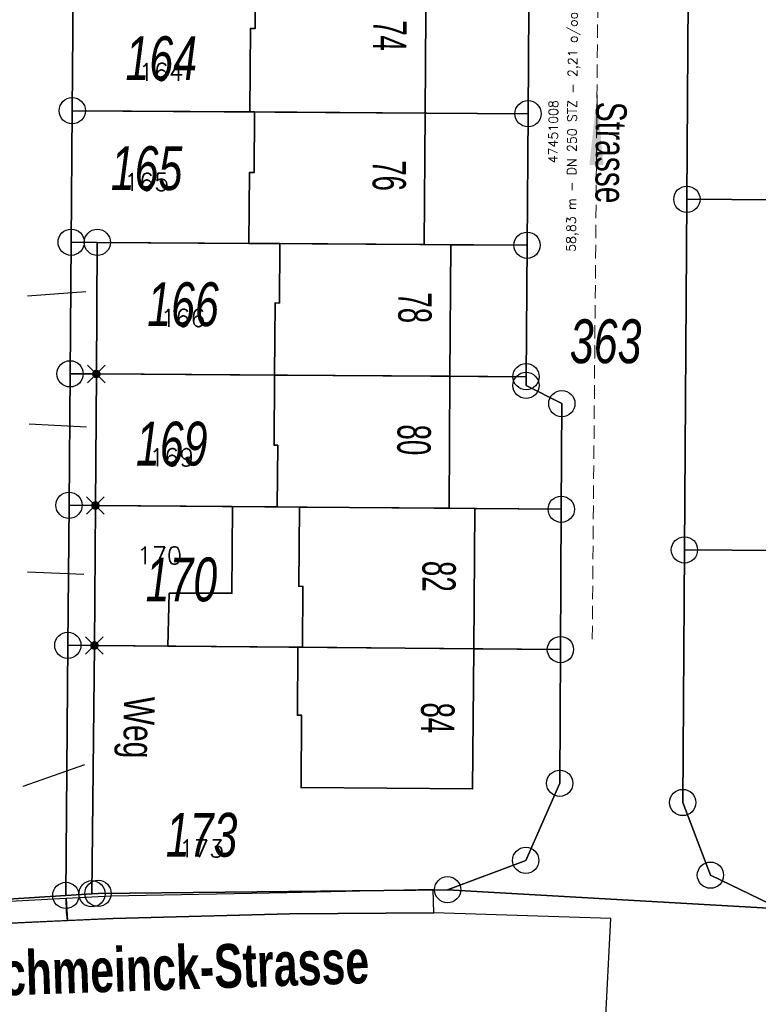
# Model space of a CAD drawing. Header units: metres. Extents: x 339653 to 341672, y 5744753 to 5747397.
# Tile 73 of 256: x 340524 to 340566, y 5745561 to 5745617. Entities that reach past the tile are written whole.
import ezdxf

# ---------------------------------------------------------------- set-up
doc = ezdxf.new("R2010")
doc.units = ezdxf.units.M
doc.header["$LTSCALE"] = 0.03
doc.header["$PDMODE"] = 3
doc.header["$PDSIZE"] = 0.5
doc.linetypes.add('STRICHLINIEX2', pattern=[38.1, 25.4, -12.7])
for name, color, linetype, lineweight in [('B-Gebäude', 15, 'Continuous', 35), ('B-V-Kanal_RW', 131, 'STRICHLINIEX2', 18), ('Flurstücke_Grenzpunkte', 7, 'Continuous', 25), ('Lagebezeichnungen', 7, 'Continuous', 25), ('Siedlung', 7, 'Continuous', 25), ('Verkehr', 7, 'Continuous', 25)]:
    doc.layers.add(name, color=color, linetype=linetype, lineweight=lineweight)
for name, color, linetype in [('FLURSTUECKSNUMMER', 7, 'Continuous'), ('UMRINGE_FAHRBAHN', 7, 'Continuous'), ('UMRINGE_FLURSTUECKSABGRENZUNGEN', 7, 'Continuous'), ('UMRINGE_GEHWEG', 7, 'Continuous'), ('UMRINGE_STRASSENTEILFLAECHEN__G', 7, 'Continuous')]:
    doc.layers.add(name, color=color, linetype=linetype)
doc.styles.add('FLURSTUECKSNUMMER', font='simplex.shx')
doc.styles.add('Flurstücksnummer - K 10 700', font='ariali.ttf', dxfattribs={"width": 0.7})
doc.styles.add('HALTUNGSINFO_TXT_BESCHRIFTUNG', font='simplex.shx')
doc.styles.add('HALTUNGSINFO_TXT_KR_BESCHRIFTUN', font='simplex.shx')
doc.styles.add('Hausnummern NRW', font='arial.ttf', dxfattribs={"width": 0.595})
doc.styles.add('Name - Bauwerken u. Einrichtungen - F 10', font='arialbd.ttf', dxfattribs={"width": 0.7})
doc.styles.add('Sonstiger Text_ Bezeichnung - N 7 380', font='arial.ttf', dxfattribs={"width": 0.7})

# ---------------------------------------------------------------- blocks, each defined once
blk = doc.blocks.new('Grenzpunkt mit Abmarkung (Marke)')
at = {"lineweight": -2}
blk.add_circle((0, 0), 0.499, dxfattribs=at)
blk = doc.blocks.new('Grenzpunkt. Abmarkung nach Quellenlage nicht zu spezifizieren')
at = {"lineweight": -2}
blk.add_hatch(color=256, dxfattribs=at).paths.add_polyline_path([(0, 0.165, -1), (0, -0.165, -1)], flags=0)
blk.add_point((0, 0), dxfattribs=at)
blk = doc.blocks.new('TRIANGLE')
blk.add_hatch(color=83).paths.add_polyline_path([(-0.149, -0.702), (0, 0.8), (0.151, -0.702)])
at = {"color": 83}
blk.add_line((0.001, 0.796), (0.001, -0.702), dxfattribs=at)

msp = doc.modelspace()

# ---------------------------------------------------------------- linework, layer by layer
at = {"layer": 'B-Gebäude'}
for points in [[(340537.362, 5745612.179), (340537.388, 5745616.928), (340537.654, 5745616.927), (340537.682, 5745620.691), (340546.675, 5745620.626), (340547.397, 5745620.621), (340547.34, 5745612.114), (340537.621, 5745612.178)], [(340537.302, 5745604.687), (340537.329, 5745608.722), (340537.598, 5745608.721), (340537.621, 5745612.178), (340547.34, 5745612.114), (340547.291, 5745604.621), (340539.061, 5745604.675)], [(340538.762, 5745597.178), (340538.788, 5745601.288), (340539.039, 5745601.286), (340539.061, 5745604.675), (340547.291, 5745604.621), (340548.808, 5745604.611), (340548.755, 5745597.115)], [(340538.915, 5745589.662), (340538.943, 5745593.179), (340538.737, 5745593.18), (340538.762, 5745597.178), (340548.755, 5745597.115), (340548.701, 5745589.583), (340540.176, 5745589.652)], [(340540.344, 5745581.66), (340540.374, 5745585.136), (340540.14, 5745585.138), (340540.176, 5745589.652), (340548.701, 5745589.583), (340550.175, 5745589.571), (340550.111, 5745581.576)], [(340540.344, 5745581.66), (340550.111, 5745581.576), (340550.044, 5745573.587), (340540.269, 5745573.668), (340540.303, 5745577.785), (340540.063, 5745577.786), (340540.094, 5745581.662)]]:
    msp.add_lwpolyline(points, close=True, dxfattribs=at)
for points in [[(340537.621, 5745612.178, 0), (340547.34, 5745612.114, 0), (340547.397, 5745620.621, 0), (340546.675, 5745620.626, 0), (340537.682, 5745620.691, 0), (340537.654, 5745616.927, 0), (340537.388, 5745616.928, 0), (340537.362, 5745612.179, 0), (340537.621, 5745612.178, 0)], [(340537.621, 5745612.178, 0), (340547.34, 5745612.114, 0), (340547.397, 5745620.621, 0), (340546.675, 5745620.626, 0), (340537.682, 5745620.691, 0), (340537.654, 5745616.927, 0), (340537.388, 5745616.928, 0), (340537.362, 5745612.179, 0), (340537.621, 5745612.178, 0)], [(340539.061, 5745604.675, 0), (340547.291, 5745604.621, 0), (340547.34, 5745612.114, 0), (340537.621, 5745612.178, 0), (340537.598, 5745608.721, 0), (340537.329, 5745608.722, 0), (340537.302, 5745604.687, 0), (340539.061, 5745604.675, 0)], [(340539.061, 5745604.675, 0), (340547.291, 5745604.621, 0), (340547.34, 5745612.114, 0), (340537.621, 5745612.178, 0), (340537.598, 5745608.721, 0), (340537.329, 5745608.722, 0), (340537.302, 5745604.687, 0), (340539.061, 5745604.675, 0)], [(340538.762, 5745597.178, 0), (340548.755, 5745597.115, 0), (340548.808, 5745604.611, 0), (340547.291, 5745604.621, 0), (340539.061, 5745604.675, 0), (340539.039, 5745601.286, 0), (340538.788, 5745601.288, 0), (340538.762, 5745597.178, 0)], [(340538.762, 5745597.178, 0), (340548.755, 5745597.115, 0), (340548.808, 5745604.611, 0), (340547.291, 5745604.621, 0), (340539.061, 5745604.675, 0), (340539.039, 5745601.286, 0), (340538.788, 5745601.288, 0), (340538.762, 5745597.178, 0)], [(340540.176, 5745589.652, 0), (340548.701, 5745589.583, 0), (340548.755, 5745597.115, 0), (340538.762, 5745597.178, 0), (340538.737, 5745593.18, 0), (340538.943, 5745593.179, 0), (340538.915, 5745589.662, 0), (340540.176, 5745589.652, 0)], [(340540.176, 5745589.652, 0), (340548.701, 5745589.583, 0), (340548.755, 5745597.115, 0), (340538.762, 5745597.178, 0), (340538.737, 5745593.18, 0), (340538.943, 5745593.179, 0), (340538.915, 5745589.662, 0), (340540.176, 5745589.652, 0)], [(340536.36, 5745589.682, 0), (340536.332, 5745584.744, 0), (340532.76, 5745584.744, 0), (340532.676, 5745581.726, 0), (340540.094, 5745581.662, 0), (340540.344, 5745581.66, 0), (340540.374, 5745585.136, 0), (340540.14, 5745585.138, 0), (340540.176, 5745589.652, 0), (340538.915, 5745589.662, 0), (340536.36, 5745589.682, 0)]]:
    msp.add_polyline3d(points, dxfattribs=at)
at = {"layer": 'B-V-Kanal_RW', "color": 83}
msp.add_polyline3d([(340556.86, 5745582.117, 0), (340557.363, 5745639.94, 0)], dxfattribs=at)
msp.add_polyline3d([(340556.86, 5745582.117, 0), (340557.363, 5745639.94, 0)], dxfattribs=at)
msp.add_polyline3d([(340556.86, 5745582.117, 0), (340557.363, 5745639.94, 0)], dxfattribs=at)
msp.add_polyline3d([(340556.86, 5745582.117, 0), (340557.363, 5745639.94, 0)], dxfattribs=at)
at = {"layer": 'Flurstücke_Grenzpunkte', "color": 83}
for p, q in [((340524.693, 5745601.702), (340528.007, 5745601.949)), ((340524.774, 5745594.398), (340528.05, 5745594.229)), ((340524.693, 5745585.956), (340527.888, 5745585.837)), ((340524.439, 5745573.737), (340527.946, 5745574.976))]:
    msp.add_line(p, q, dxfattribs=at)
for points in [[(340503.918, 5745567.959), (340502.014, 5745572.218), (340501.408, 5745634.914), (340527.418, 5745634.709), (340527.235, 5745612.246), (340527.174, 5745604.753), (340527.113, 5745597.251), (340527.051, 5745589.758), (340526.986, 5745581.775), (340526.87, 5745567.517), (340508.337, 5745566.342)], [(340537.362, 5745612.179), (340527.235, 5745612.246), (340527.418, 5745634.709), (340533.201, 5745634.664), (340533.173, 5745631.123), (340533.147, 5745627.81), (340533.12, 5745624.27), (340538.706, 5745624.226), (340546.703, 5745624.164), (340552.294, 5745624.12), (340553.29, 5745624.112), (340553.201, 5745612.075), (340547.34, 5745612.114), (340537.621, 5745612.178)], [(340582.7, 5745607.057), (340562.25, 5745607.202), (340562.388, 5745627.194), (340592.364, 5745626.973), (340592.363, 5745626.903), (340592.326, 5745621.968), (340592.298, 5745618.281), (340592.214, 5745607.06), (340592.213, 5745606.99)], [(340528.665, 5745604.744), (340527.174, 5745604.753), (340527.235, 5745612.246), (340537.362, 5745612.179), (340537.621, 5745612.178), (340547.34, 5745612.114), (340553.201, 5745612.075), (340553.146, 5745604.582), (340548.808, 5745604.611), (340547.291, 5745604.621), (340539.061, 5745604.675), (340537.302, 5745604.687)], [(340592.063, 5745587.013), (340562.112, 5745587.214), (340562.25, 5745607.202), (340582.7, 5745607.057), (340592.213, 5745606.99), (340592.18, 5745602.569), (340592.179, 5745602.494)], [(340527.113, 5745597.251), (340527.174, 5745604.753), (340528.665, 5745604.744), (340528.61, 5745597.241)], [(340538.762, 5745597.178), (340528.61, 5745597.241), (340528.665, 5745604.744), (340537.302, 5745604.687), (340539.061, 5745604.675), (340547.291, 5745604.621), (340548.808, 5745604.611), (340553.146, 5745604.582), (340553.09, 5745597.088), (340548.755, 5745597.115)], [(340528.556, 5745589.745), (340527.051, 5745589.758), (340527.113, 5745597.251), (340528.61, 5745597.241)], [(340538.915, 5745589.662), (340528.556, 5745589.745), (340528.61, 5745597.241), (340538.762, 5745597.178), (340548.755, 5745597.115), (340553.09, 5745597.088), (340553.086, 5745596.589), (340555.125, 5745595.551), (340555.092, 5745589.532), (340550.175, 5745589.571), (340548.701, 5745589.583), (340540.176, 5745589.652)], [(340528.498, 5745581.762), (340526.986, 5745581.775), (340527.051, 5745589.758), (340528.556, 5745589.745)], [(340540.094, 5745581.662), (340528.498, 5745581.762), (340528.556, 5745589.745), (340538.915, 5745589.662), (340540.176, 5745589.652), (340548.701, 5745589.583), (340550.175, 5745589.571), (340555.092, 5745589.532), (340555.048, 5745581.533), (340550.111, 5745581.576), (340540.344, 5745581.66)], [(340562.013, 5745572.816), (340562.112, 5745587.214), (340592.063, 5745587.013), (340592.033, 5745582.995), (340591.895, 5745564.765), (340573.592, 5745566.402), (340567.561, 5745566.75), (340563.593, 5745568.671)], [(340526.87, 5745567.517), (340526.986, 5745581.775), (340528.498, 5745581.762), (340528.36, 5745567.611)], [(340528.709, 5745567.633), (340528.36, 5745567.611), (340528.498, 5745581.762), (340540.094, 5745581.662), (340540.344, 5745581.66), (340550.111, 5745581.576), (340555.048, 5745581.533), (340555.006, 5745573.913), (340553.069, 5745569.517), (340548.621, 5745567.844)]]:
    msp.add_lwpolyline(points, close=True, dxfattribs=at)
for points in [[(340562.388, 5745627.194), (340562.25, 5745607.202), (340562.112, 5745587.214), (340562.013, 5745572.816), (340563.593, 5745568.671), (340567.561, 5745566.75), (340548.621, 5745567.844), (340553.069, 5745569.517), (340555.006, 5745573.913), (340555.048, 5745581.533), (340555.092, 5745589.532), (340555.125, 5745595.551), (340553.086, 5745596.589), (340553.09, 5745597.088), (340553.146, 5745604.582), (340553.201, 5745612.075), (340553.29, 5745624.112)], [(340502.182, 5745554.868), (340502.014, 5745572.218), (340503.918, 5745567.959), (340508.337, 5745566.342), (340526.87, 5745567.517), (340528.36, 5745567.611), (340528.709, 5745567.633), (340548.621, 5745567.844), (340567.561, 5745566.75), (340573.592, 5745566.402), (340591.895, 5745564.765), (340615.329, 5745562.668), (340633.341, 5745561.057)]]:
    msp.add_lwpolyline(points, dxfattribs=at)
at = {"layer": 'Siedlung', "color": 83}
for points in [[(340567.561, 5745566.75), (340563.593, 5745568.671), (340562.013, 5745572.816), (340562.112, 5745587.214), (340562.25, 5745607.202), (340562.388, 5745627.194), (340562.387, 5745627.958), (340562.764, 5745643.729), (340562.736, 5745647.181), (340558.974, 5745648.959), (340559.047, 5745660.15), (340565.076, 5745666.133), (340592.648, 5745665.953)], [(340553.29, 5745624.112), (340553.201, 5745612.075), (340553.146, 5745604.582), (340553.09, 5745597.088), (340553.086, 5745596.589), (340555.125, 5745595.551), (340555.092, 5745589.532), (340555.048, 5745581.533), (340555.006, 5745573.913), (340553.069, 5745569.517), (340548.621, 5745567.844), (340528.709, 5745567.633), (340528.36, 5745567.611), (340528.498, 5745581.762), (340528.556, 5745589.745), (340528.61, 5745597.241), (340528.665, 5745604.744), (340527.174, 5745604.753), (340527.235, 5745612.246), (340527.418, 5745634.709)]]:
    msp.add_lwpolyline(points, dxfattribs=at)
msp.add_lwpolyline([(340527.235, 5745612.246), (340527.174, 5745604.753), (340527.113, 5745597.251), (340527.051, 5745589.758), (340526.986, 5745581.775), (340526.87, 5745567.517), (340508.337, 5745566.342), (340503.918, 5745567.959), (340502.014, 5745572.218), (340501.408, 5745634.914), (340527.418, 5745634.709)], close=True, dxfattribs=at)
at = {"layer": 'UMRINGE_FAHRBAHN', "color": 83}
msp.add_polyline3d([(340499.919, 5745562.177, 0), (340500.028, 5745551.903, 0), (340501.951, 5745556.769, 0), (340506.108, 5745558.56, 0), (340510.123, 5745558.865, 0), (340519.644, 5745559.495, 0), (340523.193, 5745559.659, 0), (340529.793, 5745560.049, 0), (340539.389, 5745560.305, 0), (340550.802, 5745560.206, 0), (340551.342, 5745560.214, 0), (340557.592, 5745559.898, 0), (340557.915, 5745566.2, 0), (340547.843, 5745566.533, 0), (340539.626, 5745566.471, 0), (340529.569, 5745566.204, 0), (340519.534, 5745565.745, 0), (340517.629, 5745565.643, 0), (340509.501, 5745565.107, 0), (340506.331, 5745565.147, 0), (340501.25, 5745568.068, 0), (340499.811, 5745572.451, 0), (340499.919, 5745562.177, 0)], dxfattribs=at)
at = {"layer": 'UMRINGE_FLURSTUECKSABGRENZUNGEN', "color": 83}
for points in [[(340502.014, 5745572.218, 0), (340503.918, 5745567.959, 0), (340508.337, 5745566.342, 0), (340526.87, 5745567.517, 0), (340526.986, 5745581.775, 0), (340527.051, 5745589.758, 0), (340527.113, 5745597.251, 0), (340527.174, 5745604.753, 0), (340527.235, 5745612.246, 0), (340527.418, 5745634.709, 0), (340501.408, 5745634.914, 0), (340502.014, 5745572.218, 0)], [(340502.014, 5745572.218, 0), (340503.918, 5745567.959, 0), (340508.337, 5745566.342, 0), (340526.87, 5745567.517, 0), (340526.986, 5745581.775, 0), (340527.051, 5745589.758, 0), (340527.113, 5745597.251, 0), (340527.174, 5745604.753, 0), (340527.235, 5745612.246, 0), (340527.418, 5745634.709, 0), (340501.408, 5745634.914, 0), (340502.014, 5745572.218, 0)], [(340527.235, 5745612.246, 0), (340553.201, 5745612.075, 0), (340553.29, 5745624.112, 0), (340546.703, 5745624.164, 0), (340538.706, 5745624.226, 0), (340533.12, 5745624.27, 0), (340533.147, 5745627.81, 0), (340533.173, 5745631.123, 0), (340533.201, 5745634.664, 0), (340527.418, 5745634.709, 0), (340527.235, 5745612.246, 0)], [(340567.561, 5745566.75, 0), (340563.593, 5745568.671, 0), (340562.013, 5745572.816, 0), (340562.112, 5745587.214, 0), (340562.25, 5745607.202, 0), (340562.388, 5745627.194, 0)], [(340567.561, 5745566.75, 0), (340563.593, 5745568.671, 0), (340562.013, 5745572.816, 0), (340562.112, 5745587.214, 0), (340562.25, 5745607.202, 0), (340562.388, 5745627.194, 0)], [(340553.29, 5745624.112, 0), (340553.201, 5745612.075, 0), (340553.146, 5745604.582, 0), (340553.09, 5745597.088, 0), (340553.086, 5745596.589, 0), (340555.125, 5745595.551, 0), (340555.092, 5745589.532, 0), (340555.048, 5745581.533, 0), (340555.006, 5745573.913, 0), (340553.069, 5745569.517, 0), (340548.621, 5745567.844, 0), (340528.709, 5745567.633, 0), (340528.36, 5745567.611, 0), (340526.87, 5745567.517, 0), (340508.337, 5745566.342, 0), (340503.918, 5745567.959, 0), (340502.014, 5745572.218, 0), (340502.058, 5745566.744, 0), (340502.135, 5745556.952, 0)], [(340553.29, 5745624.112, 0), (340553.201, 5745612.075, 0), (340553.146, 5745604.582, 0), (340553.09, 5745597.088, 0), (340553.086, 5745596.589, 0), (340555.125, 5745595.551, 0), (340555.092, 5745589.532, 0), (340555.048, 5745581.533, 0), (340555.006, 5745573.913, 0), (340553.069, 5745569.517, 0), (340548.621, 5745567.844, 0), (340528.709, 5745567.633, 0), (340528.36, 5745567.611, 0), (340526.87, 5745567.517, 0), (340508.337, 5745566.342, 0), (340503.918, 5745567.959, 0), (340502.014, 5745572.218, 0), (340502.152, 5745554.867, 0)], [(340527.174, 5745604.753, 0), (340528.665, 5745604.744, 0), (340553.146, 5745604.582, 0), (340553.201, 5745612.075, 0), (340527.235, 5745612.246, 0), (340527.174, 5745604.753, 0)], [(340527.113, 5745597.251, 0), (340528.61, 5745597.241, 0), (340528.665, 5745604.744, 0), (340527.174, 5745604.753, 0), (340527.113, 5745597.251, 0)], [(340528.61, 5745597.241, 0), (340553.09, 5745597.088, 0), (340553.146, 5745604.582, 0), (340528.665, 5745604.744, 0), (340528.61, 5745597.241, 0)], [(340527.051, 5745589.758, 0), (340528.556, 5745589.745, 0), (340528.61, 5745597.241, 0), (340527.113, 5745597.251, 0), (340527.051, 5745589.758, 0)], [(340528.556, 5745589.745, 0), (340555.092, 5745589.532, 0), (340555.125, 5745595.551, 0), (340553.086, 5745596.589, 0), (340553.09, 5745597.088, 0), (340528.61, 5745597.241, 0), (340528.556, 5745589.745, 0)], [(340526.986, 5745581.775, 0), (340528.498, 5745581.762, 0), (340528.556, 5745589.745, 0), (340527.051, 5745589.758, 0), (340526.986, 5745581.775, 0)], [(340528.498, 5745581.762, 0), (340555.048, 5745581.533, 0), (340555.092, 5745589.532, 0), (340528.556, 5745589.745, 0), (340528.498, 5745581.762, 0)], [(340526.87, 5745567.517, 0), (340528.36, 5745567.611, 0), (340528.498, 5745581.762, 0), (340526.986, 5745581.775, 0), (340526.87, 5745567.517, 0)], [(340528.36, 5745567.611, 0), (340528.709, 5745567.633, 0), (340548.621, 5745567.844, 0), (340553.069, 5745569.517, 0), (340555.006, 5745573.913, 0), (340555.048, 5745581.533, 0), (340528.498, 5745581.762, 0), (340528.36, 5745567.611, 0)]]:
    msp.add_polyline3d(points, dxfattribs=at)
at = {"layer": 'UMRINGE_GEHWEG', "color": 83}
for points in [[(340526.966, 5745566.085, 0), (340529.569, 5745566.204, 0), (340539.626, 5745566.471, 0), (340547.843, 5745566.533, 0), (340547.788, 5745567.857, 0), (340539.455, 5745567.669, 0), (340529.462, 5745567.479, 0), (340526.885, 5745567.344, 0), (340526.966, 5745566.085, 0)], [(340517.579, 5745566.856, 0), (340515.873, 5745566.746, 0), (340508.411, 5745566.322, 0), (340506.548, 5745567, 0), (340506.331, 5745565.147, 0), (340509.501, 5745565.107, 0), (340517.629, 5745565.643, 0), (340519.534, 5745565.745, 0), (340520.825, 5745565.804, 0), (340526.966, 5745566.085, 0), (340526.913, 5745566.576, 0), (340526.885, 5745567.344, 0), (340519.414, 5745566.951, 0), (340517.579, 5745566.856, 0)]]:
    msp.add_polyline3d(points, dxfattribs=at)
at = {"layer": 'UMRINGE_STRASSENTEILFLAECHEN__G', "color": 83}
for points in [[(340499.919, 5745562.177, 0), (340500.028, 5745551.903, 0), (340501.951, 5745556.769, 0), (340506.108, 5745558.56, 0), (340510.123, 5745558.865, 0), (340519.644, 5745559.495, 0), (340523.193, 5745559.659, 0), (340529.793, 5745560.049, 0), (340539.389, 5745560.305, 0), (340550.802, 5745560.206, 0), (340551.342, 5745560.214, 0), (340557.592, 5745559.898, 0), (340557.915, 5745566.2, 0), (340547.843, 5745566.533, 0), (340539.626, 5745566.471, 0), (340529.569, 5745566.204, 0), (340519.534, 5745565.745, 0), (340517.629, 5745565.643, 0), (340509.501, 5745565.107, 0), (340506.331, 5745565.147, 0), (340501.25, 5745568.068, 0), (340499.811, 5745572.451, 0), (340499.919, 5745562.177, 0)], [(340517.579, 5745566.856, 0), (340515.873, 5745566.746, 0), (340508.411, 5745566.322, 0), (340506.548, 5745567, 0), (340506.331, 5745565.147, 0), (340509.501, 5745565.107, 0), (340517.629, 5745565.643, 0), (340519.534, 5745565.745, 0), (340520.825, 5745565.804, 0), (340526.966, 5745566.085, 0), (340526.913, 5745566.576, 0), (340526.885, 5745567.344, 0), (340519.414, 5745566.951, 0), (340517.579, 5745566.856, 0)]]:
    msp.add_polyline3d(points, dxfattribs=at)
at = {"layer": 'Verkehr', "color": 83}
for points in [[(340562.388, 5745627.194), (340562.25, 5745607.202), (340562.112, 5745587.214), (340562.013, 5745572.816), (340563.593, 5745568.671), (340567.561, 5745566.75)], [(340502.182, 5745554.868), (340502.014, 5745572.218), (340503.918, 5745567.959), (340508.337, 5745566.342), (340526.87, 5745567.517), (340528.36, 5745567.611), (340528.709, 5745567.633), (340548.621, 5745567.844), (340553.069, 5745569.517), (340555.006, 5745573.913), (340555.048, 5745581.533), (340555.092, 5745589.532), (340555.125, 5745595.551), (340553.086, 5745596.589), (340553.09, 5745597.088), (340553.146, 5745604.582), (340553.201, 5745612.075), (340553.29, 5745624.112)]]:
    msp.add_lwpolyline(points, dxfattribs=at)
msp.add_lwpolyline([(340526.986, 5745581.775), (340527.051, 5745589.758), (340527.113, 5745597.251), (340527.174, 5745604.753), (340528.665, 5745604.744), (340528.61, 5745597.241), (340528.556, 5745589.745), (340528.498, 5745581.762), (340528.36, 5745567.611), (340526.87, 5745567.517)], close=True, dxfattribs=at)

# ---------------------------------------------------------------- block references
at = {"layer": 'B-V-Kanal_RW', "color": 83, "xscale": 2.666666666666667, "yscale": 2.666666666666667, "zscale": 2.666666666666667, "rotation": 359.5022796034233}
msp.add_blockref('TRIANGLE', (340557.111, 5745611.029), dxfattribs=at)
msp.add_blockref('TRIANGLE', (340557.111, 5745611.029), dxfattribs=at)
at = {"layer": 'Flurstücke_Grenzpunkte', "color": 83, "xscale": 1.5, "yscale": 1.5, "zscale": 1.5}
for name, p in [('Grenzpunkt mit Abmarkung (Marke)', (340527.235, 5745612.246)), ('Grenzpunkt mit Abmarkung (Marke)', (340553.201, 5745612.075)), ('Grenzpunkt mit Abmarkung (Marke)', (340562.25, 5745607.202)), ('Grenzpunkt mit Abmarkung (Marke)', (340527.174, 5745604.753)), ('Grenzpunkt mit Abmarkung (Marke)', (340528.665, 5745604.744)), ('Grenzpunkt mit Abmarkung (Marke)', (340553.146, 5745604.582)), ('Grenzpunkt mit Abmarkung (Marke)', (340527.113, 5745597.251)), ('Grenzpunkt. Abmarkung nach Quellenlage nicht zu spezifizieren', (340528.61, 5745597.241)), ('Grenzpunkt mit Abmarkung (Marke)', (340553.09, 5745597.088)), ('Grenzpunkt mit Abmarkung (Marke)', (340553.086, 5745596.589)), ('Grenzpunkt mit Abmarkung (Marke)', (340555.125, 5745595.551)), ('Grenzpunkt mit Abmarkung (Marke)', (340527.051, 5745589.758)), ('Grenzpunkt. Abmarkung nach Quellenlage nicht zu spezifizieren', (340528.556, 5745589.745)), ('Grenzpunkt mit Abmarkung (Marke)', (340555.092, 5745589.532)), ('Grenzpunkt mit Abmarkung (Marke)', (340562.112, 5745587.214)), ('Grenzpunkt mit Abmarkung (Marke)', (340526.986, 5745581.775)), ('Grenzpunkt. Abmarkung nach Quellenlage nicht zu spezifizieren', (340528.498, 5745581.762)), ('Grenzpunkt mit Abmarkung (Marke)', (340555.048, 5745581.533)), ('Grenzpunkt mit Abmarkung (Marke)', (340555.006, 5745573.913)), ('Grenzpunkt mit Abmarkung (Marke)', (340562.013, 5745572.816)), ('Grenzpunkt mit Abmarkung (Marke)', (340553.069, 5745569.517)), ('Grenzpunkt mit Abmarkung (Marke)', (340563.593, 5745568.671)), ('Grenzpunkt mit Abmarkung (Marke)', (340528.36, 5745567.611)), ('Grenzpunkt mit Abmarkung (Marke)', (340528.709, 5745567.633)), ('Grenzpunkt mit Abmarkung (Marke)', (340548.621, 5745567.844)), ('Grenzpunkt mit Abmarkung (Marke)', (340526.87, 5745567.517))]:
    msp.add_blockref(name, p, dxfattribs=at)

# ---------------------------------------------------------------- texts
at = {"layer": 'B-V-Kanal_RW', "color": 83, "char_height": 0.525, "attachment_point": 5, "rotation": 89.5}
for s, insert, style in [('58,83 m - DN 250 STZ - 2,21 o/oo', (340555.795, 5745611.04), 'HALTUNGSINFO_TXT_KR_BESCHRIFTUN'), ('58,83 m - DN 250 STZ - 2,21 o/oo', (340555.795, 5745611.04), 'HALTUNGSINFO_TXT_BESCHRIFTUNG'), ('47451008', (340554.637, 5745611.05), 'HALTUNGSINFO_TXT_KR_BESCHRIFTUN'), ('47451008', (340554.637, 5745611.05), 'HALTUNGSINFO_TXT_BESCHRIFTUNG')]:
    msp.add_mtext(s, dxfattribs=dict(at, insert=insert, style=style))
at = {"layer": 'FLURSTUECKSNUMMER', "color": 83, "char_height": 1, "attachment_point": 8, "style": 'FLURSTUECKSNUMMER'}
for s, insert in [('164', (340532.306, 5745613.956)), ('165', (340531.47, 5745607.688)), ('166', (340533.545, 5745599.933)), ('169', (340532.903, 5745591.986)), ('170', (340532.202, 5745586.391)), ('173', (340534.604, 5745569.69))]:
    msp.add_mtext(s, dxfattribs=dict(at, insert=insert))
at = {"layer": 'Flurstücke_Grenzpunkte', "color": 83, "char_height": 2.5, "attachment_point": 8, "line_spacing_factor": 0.69, "style": 'Flurstücksnummer - K 10 700'}
for s, insert in [('164', (340532.306, 5745613.956)), ('165', (340531.47, 5745607.688)), ('166', (340533.545, 5745599.933)), ('363', (340557.622, 5745597.82)), ('169', (340532.903, 5745591.986)), ('170', (340533.453, 5745584.243)), ('173', (340534.604, 5745569.69))]:
    msp.add_mtext(s, dxfattribs=dict(at, insert=insert))
at = {"layer": 'Lagebezeichnungen', "color": 83, "attachment_point": 8, "line_spacing_factor": 0.69}
for s, insert, char_height, rotation, style in [('74', (340544.382, 5745616.54), 1.9, 269.442, 'Hausnummern NRW'), ('76', (340544.322, 5745608.56), 1.9, 269.649, 'Hausnummern NRW'), ('78', (340545.784, 5745601.021), 1.9, 269.847, 'Hausnummern NRW'), ('80', (340545.731, 5745593.5), 1.9, 269.046, 'Hausnummern NRW'), ('82', (340547.153, 5745585.717), 1.9, 269.343, 'Hausnummern NRW'), ('84', (340547.08, 5745577.646), 1.9, 269.442, 'Hausnummern NRW'), ('Hermann-Schmeinck-Strasse', (340527.212, 5745561.908), 2.5, 1.9595, 'Name - Bauwerken u. Einrichtungen - F 10')]:
    msp.add_mtext(s, dxfattribs=dict(at, insert=insert, char_height=char_height, rotation=rotation, style=style))
at = {"layer": 'Verkehr', "color": 83, "char_height": 1.75, "attachment_point": 8, "line_spacing_factor": 0.69, "style": 'Sonstiger Text_ Bezeichnung - N 7 380'}
for s, insert, rotation in [('Strasse', (340557.031, 5745609.866), 269.55), ('Weg', (340529.638, 5745577.103), 269.343)]:
    msp.add_mtext(s, dxfattribs=dict(at, insert=insert, rotation=rotation))

doc.saveas('drawing.dxf')
